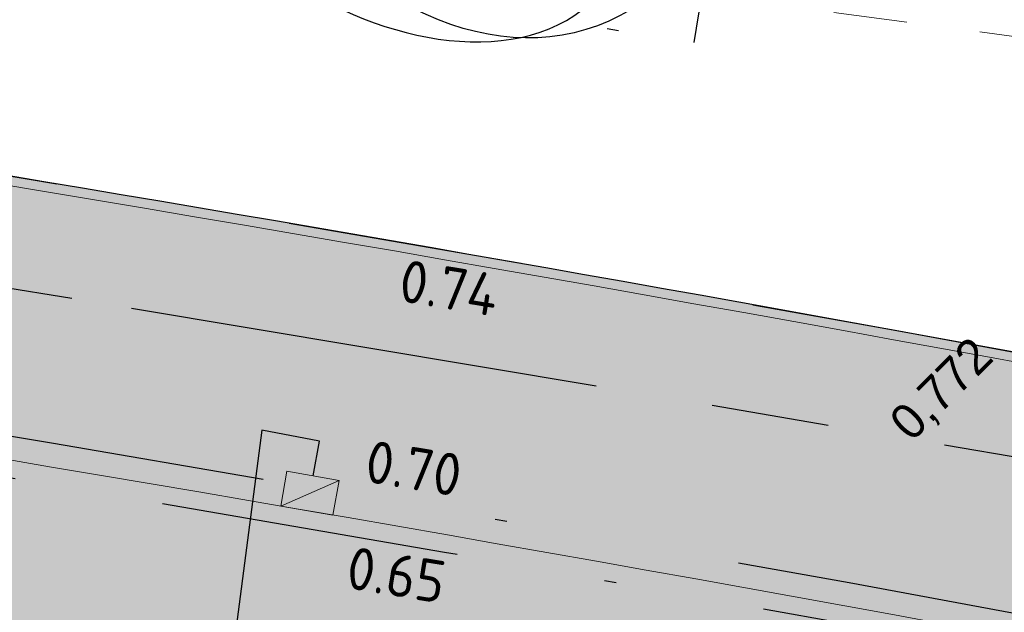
# Model space of a CAD drawing. Header units: millimetres. Extents: x 812 to 183790, y 13 to 580968.
# Tile 171 of 256: x 182645.25 to 182653.61, y 580813.23 to 580818.26. Entities that reach past the tile are written whole.
import ezdxf

# ---------------------------------------------------------------- set-up
doc = ezdxf.new("R2010")
doc.units = ezdxf.units.MM
doc.header["$LTSCALE"] = 5
for name, pattern in [('DASHDOT', [25.4, 12.7, -6.35, 0, -6.35]), ('DIVIDE2', [0.625, 0.25, -0.125, 0, -0.125, 0, -0.125]), ('ORG-VW-030-270-STREEP-010', [3, 0.3, -2.7]), ('PHANTOM2', [1.25, 0.625, -0.125, 0.125, -0.125, 0.125, -0.125]), ('VH-GELEIDEBAND_50X200', [8, 4, -2, 0, -2]), ('VH-OPSLUITBAND_80X200', [14, 8, -2, 2, -2]), ('XX-PROJECTGRENS', [18, 12, -3, 0, -3])]:
    doc.linetypes.add(name, pattern=pattern)
for name, color, linetype, lineweight in [('047 HEMELWATER AFVOER', 252, 'PHANTOM2', 13), ('N-BH-VH-KANTOPSLUITING_GELEIDEBAND_50X200-G', 20, 'VH-GELEIDEBAND_50X200', 30), ('N-BH-VH-KANTOPSLUITING_OPSLUITBAND_80X200-G', 150, 'VH-OPSLUITBAND_80X200', 30), ('N-GV-GR-BOOMplantgat-S', 90, 'DIVIDE2', 25), ('N-Hoogte_Nieuw', 7, 'Continuous', 25), ('N-PV-GR-BOOM 1e ORDE-S', 94, 'Continuous', 25), ('N-PV-GR-BOOM 2e ORDE-S', 200, 'Continuous', 25), ('N-WE-KG-WERKGRENS-G', 7, 'XX-PROJECTGRENS', 50), ('N-WE-RI-HWA_KOLK-S', 150, 'Continuous', 9), ('N-WE-VH-KANTVERHARDING-G', 7, 'Continuous', 0), ('N-WEG-ASF-GOOTTEGEL', 7, 'DASHDOT', 25), ('V-WE-VH-KANTOPSLUITING_OPSLUITBAND_80X200-G', 150, 'VH-OPSLUITBAND_80X200', 25)]:
    doc.layers.add(name, color=color, linetype=linetype, lineweight=lineweight)
doc.layers.add('B-ALG-HOOGTES', color=252, linetype='Continuous')
doc.layers.add('N-RIO-PVC-125', color=200, linetype='DIVIDE2')
doc.layers.add('N-BH-VW-MARKERING_LANGS_STREEP_30270_010-G', color=7, linetype='ORG-VW-030-270-STREEP-010', lineweight=0, true_color=0xffffff)
for name, color, linetype, lineweight, transparency in [('N-PV-GR-GRAS_02-G', 85, 'Continuous', 15, 0.3), ('N-WE-VH-VERHARDING_ASFALT_ROOD-A', 12, 'Continuous', 9, 0.7), ('N-WE-VH-VERHARDING_TEGEL-A', 253, 'Continuous', 5, 0.75), ('V-PV-GR-GRAS_02-G', 85, 'Continuous', 30, 0.3), ('V-WE-VH-VERHARDING_TEGEL-A', 253, 'Continuous', 18, 0.5)]:
    doc.layers.add(name, color=color, linetype=linetype, lineweight=lineweight, transparency=transparency)
doc.styles.add('isocp', font='isocp.shx')
doc.styles.add('NLCS-T25_0', font='txt')
pattern_1 = [(90, (0, 0), (-1, 0.9999999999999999), [0.25, -0.75]), (90, (-0.6000000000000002, 0.5499999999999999), (-1, 0.9999999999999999), [0.25, -0.75]), (180, (-0.35, 0.09999999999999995), (-0.9999999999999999, -1), [0.25, -0.75]), (180, (-0.7000000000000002, 0.4999999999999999), (-0.9999999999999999, -1), [0.25, -0.75]), (135, (-0.7000000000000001, 0.1999999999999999), (-1.000000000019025, -1.608122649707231e-16), [0.25, -1.164213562]), (225, (-8.844674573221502e-17, 0.55), (1.608122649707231e-16, -1.000000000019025), [0.25, -1.164213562]), (116.5650512, (-0.3000000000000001, 0.2499999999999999), (-4.000646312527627e-10, 1.000000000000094), [0.25, -1.986067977]), (116.5650512, (-0.8000000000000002, 0.7), (-4.000646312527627e-10, 1.000000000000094), [0.25, -1.986067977]), (153.43494882, (-1.125685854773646e-16, 0.7000000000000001), (-1.000000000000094, 5.099846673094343e-11), [0.25, -1.986067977]), (153.43494882, (-0.4500000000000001, 0.2499999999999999), (-1.000000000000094, 5.099846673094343e-11), [0.25, -1.986067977]), (153.43494882, (-0.2000000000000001, 0.6000000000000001), (-1.000000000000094, 5.099846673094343e-11), [0.25, -1.986067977]), (206.5650512, (-0.55, -8.844674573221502e-17), (-1.000000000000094, -4.000650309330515e-10), [0.25, -1.986067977]), (243.43494882, (-0.15, 0.2), (-5.09988220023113e-11, -1.000000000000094), [0.25, -1.986067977])]

# ---------------------------------------------------------------- blocks, each defined once
blk = doc.blocks.new('N-SRI-KOLK_TROTTOIR-SO')
blk.add_hatch(color=256).paths.add_polyline_path([(1.125000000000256, 1.499999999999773), (-1.124999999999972, 1.499999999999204), (-1.124999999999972, 5.684341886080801e-13)])
blk.add_line((-1.124999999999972, 0), (1.124999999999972, 1.499999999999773))
at = {"flags": 128}
blk.add_lwpolyline([(-1.124999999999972, 0), (1.124999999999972, 0), (1.124999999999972, 1.499999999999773), (-1.124999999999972, 1.499999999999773)], close=True, dxfattribs=at)
blk = doc.blocks.new('SGR-BOOM_041')
at = {"layer": 'N-PV-GR-BOOM 2e ORDE-S', "color": 0}
blk.add_circle((0, 0), 0.15, dxfattribs=at)
blk.add_ellipse((0, 0), major_axis=(1.178978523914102e-15, -5.309647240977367), ratio=0.7743017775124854, dxfattribs=at)
blk.add_open_spline([(-4.716685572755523, -2.072441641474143), (-5.601876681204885, -0.3287217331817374), (-5.300748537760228, 3.46197348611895), (1.981950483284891, 5.281505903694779), (4.555094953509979, 1.187557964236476), (0.010398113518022, -7.000345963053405), (-3.831494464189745, -3.816161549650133), (-4.716685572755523, -2.072441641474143)], degree=3, dxfattribs=at)

msp = doc.modelspace()

# ---------------------------------------------------------------- hatches: boundary and pattern name
at = {"layer": 'N-PV-GR-GRAS_02-G'}
h = msp.add_hatch(dxfattribs=at)
h.set_pattern_fill('AGR-GRAS_02', color=256, scale=0.1, angle=90.00000000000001, style=0, pattern_type=2)
h.set_pattern_definition(pattern_1)
edge = h.paths.add_edge_path()
edge.add_line((182719.9188021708, 580791.1965711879), (182741.9896704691, 580784.2485402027))
edge.add_line((182741.9896704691, 580784.2485402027), (182742.4563318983, 580785.2635470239))
edge.add_line((182742.4563318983, 580785.2635470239), (182726.2280563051, 580790.8753189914))
edge.add_arc((182693.6185855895, 580696.5743600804), 99.7800001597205, 70.92450647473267, 74.59884302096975)
edge.add_line((182720.1177175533, 580792.771264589), (182694.6967433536, 580799.7739197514))
edge.add_arc((182561.9673772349, 580317.9409987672), 499.779999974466, 74.59884302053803, 80.84029245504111)
edge.add_arc((182479.9303783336, 579809.1625083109), 1015.12999904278, 80.84029245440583, 81.94296046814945)
edge.add_arc((182551.5445533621, 580315.0689338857), 504.1800000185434, 81.94296046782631, 86.40382141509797)
edge.add_line((182583.168716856, 580818.2561601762), (182546.5907303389, 580820.8569839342))
edge.add_line((182546.5907303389, 580820.8569839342), (182546.4724272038, 580818.3155590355))
edge.add_line((182546.4724272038, 580818.3155590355), (182547.4558186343, 580818.1329630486))
edge.add_line((182547.4558186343, 580818.1329630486), (182558.6001862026, 580815.8324668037))
edge.add_line((182558.6001862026, 580815.8324668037), (182582.9212249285, 580814.3039015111))
edge.add_arc((182551.5445533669, 580315.0689339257), 500.2199999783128, 81.94296046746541, 86.40371870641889, ccw=False)
edge.add_arc((182479.9303781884, 579809.1625073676), 1011.169999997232, 76.67862103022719, 81.94296046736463, ccw=False)
edge.add_arc((182689.8249609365, 580695.6015446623), 100.2199998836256, 72.52571071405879, 76.67862103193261, ccw=False)
at = {"layer": 'N-WE-VH-VERHARDING_ASFALT_ROOD-A'}
h = msp.add_hatch(color=256, dxfattribs=at)
h.dxf.hatch_style = 1
edge = h.paths.add_edge_path()
edge.add_line((182747.1993971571, 580783.8561674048), (182749.1831745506, 580787.0555788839))
edge.add_arc((182777.2506933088, 580879.540371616), 96.6499999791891, 251.6121813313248, 253.1178727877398, ccw=False)
edge.add_line((182746.7627122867, 580787.8250211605), (182742.2027506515, 580789.3408418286))
edge.add_arc((182743.8273042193, 580794.2278987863), 5.150000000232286, 156.6954549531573, 251.61218132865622, ccw=False)
edge.add_line((182739.0974669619, 580796.2653333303), (182739.2805366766, 580796.6903236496))
edge.add_line((182739.2805366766, 580796.6903236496), (182736.2645268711, 580798.1640339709))
edge.add_line((182736.2645268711, 580798.1640339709), (182735.4984519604, 580796.461090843))
edge.add_arc((182730.9385944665, 580798.5123586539), 4.999999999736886, 251.6121813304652, 335.77923582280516, ccw=False)
edge.add_line((182729.3613579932, 580793.7676431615), (182729.3140408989, 580793.6253016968))
edge.add_line((182729.3140408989, 580793.6253016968), (182726.3284175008, 580794.617781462))
edge.add_arc((182693.7269395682, 580696.5445121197), 103.3500001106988, 71.61218133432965, 74.59884301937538)
edge.add_line((182721.1741763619, 580796.183218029), (182695.6448481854, 580803.2157212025))
edge.add_arc((182561.9673772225, 580317.9409986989), 503.3500000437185, 74.59884302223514, 80.84029245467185)
edge.add_arc((182479.930378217, 579809.1625076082), 1018.699999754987, 80.84029245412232, 81.94296046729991)
edge.add_arc((182551.5445533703, 580315.0689339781), 507.7499999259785, 81.94296046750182, 86.40216300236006)
edge.add_line((182583.4073091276, 580821.818208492), (182546.8439306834, 580824.4179935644))
edge.add_arc((182475.6818700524, 579823.5947404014), 1003.350000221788, 85.9329129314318, 89.09761362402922)
edge.add_line((182491.4835913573, 580826.8203025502), (182461.7813385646, 580827.2881402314))
edge.add_arc((182462.1301780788, 580849.4353931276), 22.14999999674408, 256.0892152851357, 269.09761362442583, ccw=False)
edge.add_line((182456.8050798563, 580827.9350250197), (182455.9997038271, 580824.6832763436))
edge.add_arc((182462.1301780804, 580849.43539314), 25.50000000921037, 256.0892152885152, 269.0976136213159)
edge.add_line((182461.7285795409, 580823.938555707), (182491.4308323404, 580823.4707180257))
edge.add_arc((182475.6818700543, 579823.5947404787), 1000.000000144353, 85.93291293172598, 89.09761362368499, ccw=False)
edge.add_line((182546.6063337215, 580821.0764299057), (182583.1834185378, 580818.475670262))
edge.add_arc((182551.544553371, 580315.0689339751), 504.3999999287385, 81.9429604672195, 86.40371870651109, ccw=False)
edge.add_arc((182479.9303783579, 579809.1625084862), 1015.349998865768, 80.84029245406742, 81.94296046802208, ccw=False)
edge.add_arc((182561.9673772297, 580317.9409987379), 500.0000000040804, 74.59884302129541, 80.84029245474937, ccw=False)
edge.add_line((182694.7551699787, 580799.9860195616), (182720.176144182, 580792.9833643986))
edge.add_arc((182693.6185856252, 580696.5743602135), 100.0000000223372, 70.9245064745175, 74.59884302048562, ccw=False)
edge.add_line((182726.2999553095, 580791.0832385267), (182747.1993971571, 580783.8561674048))
at = {"layer": 'N-WE-VH-VERHARDING_TEGEL-A'}
h = msp.add_hatch(color=256, dxfattribs=at)
h.dxf.hatch_style = 1
edge = h.paths.add_edge_path()
edge.add_line((182734.8123024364, 580795.7757181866), (182734.8589631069, 580795.7427540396))
edge.add_arc((182730.9385944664, 580798.5123586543), 4.799999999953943, 324.7601184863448, 324.9978515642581)
edge.add_line((182734.8704210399, 580795.7590443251), (182734.8123024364, 580795.7757181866))
edge = h.paths.add_edge_path()
edge.add_line((182733.6605132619, 580794.5587327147), (182733.4827499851, 580794.7951994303))
edge.add_line((182733.4827499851, 580794.7951994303), (182733.642615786, 580794.9153781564))
edge.add_arc((182730.938594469, 580798.5123586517), 4.49999999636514, 306.9339257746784, 322.2128002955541)
edge.add_line((182734.4949081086, 580795.7550713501), (182734.5605247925, 580795.8479516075))
edge.add_line((182734.5605247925, 580795.8479516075), (182733.072, 580796.275))
edge.add_line((182733.072, 580796.275), (182733.3354651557, 580796.8943211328))
edge.add_line((182733.3354651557, 580796.8943211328), (182731.4455190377, 580797.5570164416))
edge.add_line((182731.4455190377, 580797.5570164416), (182730.6353043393, 580795.7679075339))
edge.add_line((182730.6353043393, 580795.7679075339), (182727.1012633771, 580796.9426920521))
edge.add_arc((182693.7269393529, 580696.5445113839), 105.8000008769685, 71.61218134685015, 74.59884301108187)
edge.add_line((182721.8248365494, 580798.5452386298), (182696.2955083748, 580805.5777418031))
edge.add_arc((182561.9673772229, 580317.9409987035), 505.8000000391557, 74.5988430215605, 80.84029245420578)
edge.add_arc((182479.9303782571, 579809.1625078), 1021.149999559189, 80.84029245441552, 81.94296046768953)
edge.add_arc((182551.5445533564, 580315.068933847), 510.2000000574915, 81.94296046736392, 85.46479090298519)
edge.add_line((182591.8869353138, 580823.6714626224), (182547.0176956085, 580826.8618237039))
edge.add_arc((182475.6818700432, 579823.59474025), 1005.80000037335, 85.93291293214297, 87.86447263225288)
edge.add_arc((182475.6818700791, 579823.5947410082), 1005.799999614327, 87.86447263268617, 89.09761362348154)
edge.add_line((182491.5221763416, 580829.2699986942), (182463.8441334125, 580829.7059532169))
edge.add_arc((182464.127614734, 580847.7037208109), 18.00000000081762, 241.3733160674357, 269.0976136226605, ccw=False)
edge.add_line((182455.50380209, 580831.9040418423), (182454.0026040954, 580829.1536984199))
edge.add_arc((182458.027942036, 580838.0888343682), 9.799999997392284, 245.7481199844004, 256.0892152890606)
edge.add_line((182455.6719166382, 580828.5762561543), (182456.8892236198, 580828.274759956))
edge.add_arc((182462.1301780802, 580849.4353931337), 21.80000000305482, 256.0892152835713, 269.0976136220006)
edge.add_line((182461.7868507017, 580827.6380968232), (182491.4891034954, 580827.1702591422))
edge.add_arc((182475.6818700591, 579823.5947405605), 1003.700000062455, 85.93291293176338, 89.09761362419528, ccw=False)
edge.add_line((182546.8687542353, 580824.7671121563), (182583.4307033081, 580822.1674287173))
edge.add_arc((182551.5445533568, 580315.0689338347), 508.1000000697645, 81.94296046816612, 86.40200135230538, ccw=False)
edge.add_arc((182479.9303781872, 579809.1625073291), 1019.050000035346, 80.84029245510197, 81.94296046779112, ccw=False)
edge.add_arc((182561.9673772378, 580317.9409987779), 503.6999999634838, 74.5988430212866, 80.84029245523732, ccw=False)
edge.add_line((182695.7377996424, 580803.5531527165), (182721.2671278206, 580796.5206495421))
edge.add_arc((182693.726939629, 580696.5445123), 103.6999999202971, 71.6121813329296, 74.59884302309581, ccw=False)
edge.add_line((182726.4388240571, 580794.9499115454), (182729.4244474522, 580793.9574317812))
edge.add_arc((182730.9385944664, 580798.5123586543), 4.799999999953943, 251.6121813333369, 304.5459103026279)
at = {"layer": 'V-PV-GR-GRAS_02-G'}
h = msp.add_hatch(dxfattribs=at)
h.set_pattern_fill('AGR-GRAS_02', color=256, scale=0.1, angle=90.00000000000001, style=0, pattern_type=2)
h.set_pattern_definition(pattern_1)
h.paths.add_polyline_path([(182623.0648220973, 580820.311973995, 0.0005659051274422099), (182621.9209614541, 580820.4725741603), (182621.9199819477, 580819.7672465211), (182622.2762146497, 580819.337571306), (182623.0529179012, 580819.2315350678), (182623.8296211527, 580819.1254988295), (182624.6063244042, 580819.0194625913), (182625.3830276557, 580818.9134263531), (182626.1597309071, 580818.8073901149), (182627.0411909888, 580818.6855613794), (182629.1823661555, 580818.3738257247), (182631.3235413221, 580818.0620900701), (182633.4647164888, 580817.7503544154), (182635.6058916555, 580817.4386187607), (182637.7470668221, 580817.126883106), (182639.8882419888, 580816.8151474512), (182641.8689180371, 580816.5057984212), (182643.7789000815, 580816.1975006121), (182645.6896016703, 580815.8936605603), (182650.6210678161, 580815.068098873), (182655.5498397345, 580814.2276462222), (182660.4699901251, 580813.3379424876), (182665.3893322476, 580812.4436214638), (182670.3037859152, 580811.5180185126), (182675.1949920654, 580810.6082856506), (182679.6123346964, 580809.7449619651), (182683.6757236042, 580808.9361017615), (182684.2070061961, 580808.8300366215, 0.02104962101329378), (182642.4968757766, 580817.3702472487, 0.004811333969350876)])
at = {"layer": 'V-WE-VH-VERHARDING_TEGEL-A'}
h = msp.add_hatch(color=256, dxfattribs=at)
h.dxf.hatch_style = 1
h.paths.add_polyline_path([(182455.50380209, 580831.9040418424), (182454.0026040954, 580829.1536984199), (182455.1793785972, 580828.6235537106), (182457.4684493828, 580827.7761560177), (182458.3543699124, 580827.6966467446), (182459.240290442, 580827.6171374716), (182460.1262109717, 580827.5376281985), (182461.0121315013, 580827.4581189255), (182461.8980520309, 580827.3786096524), (182463.4309021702, 580827.2975462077), (182466.4300845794, 580827.2129600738), (182469.4292669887, 580827.1283739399), (182472.428449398, 580827.0437878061), (182475.4276318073, 580826.9592016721), (182478.4268142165, 580826.8746155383), (182482.0901597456, 580826.7647229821), (182486.1741206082, 580826.638803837), (182490.2580814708, 580826.5128846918), (182494.3420423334, 580826.3869655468), (182498.4260031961, 580826.2610464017), (182502.5099640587, 580826.1351272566), (182506.1804276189, 580826.0231552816), (182509.8141447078, 580825.9124227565), (182513.4478617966, 580825.8016902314), (182517.0815788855, 580825.6909577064), (182520.7152959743, 580825.5802251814), (182524.2312825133, 580825.4572298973), (182527.3406197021, 580825.2918782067), (182530.4499568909, 580825.126526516), (182533.5592940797, 580824.9611748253), (182536.6686312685, 580824.7958231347), (182539.7779684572, 580824.6304714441), (182542.8826534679, 580824.4205348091), (182545.9832235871, 580824.1711624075), (182549.0837937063, 580823.9217900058), (182552.1843638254, 580823.672417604), (182555.2849339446, 580823.4230452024), (182558.3855040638, 580823.1736728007), (182561.7776175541, 580822.8614948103), (182565.2266025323, 580822.5370653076), (182568.6755875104, 580822.2126358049), (182572.1245724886, 580821.8882063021), (182575.5735574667, 580821.5637767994), (182578.9729278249, 580821.2373366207), (182582.0747127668, 580820.8988365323), (182585.1764977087, 580820.560336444), (182588.2782826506, 580820.2218363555), (182591.3800675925, 580819.8833362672), (182594.4818525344, 580819.5448361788), (182597.3201616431, 580819.217742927), (182599.8351769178, 580818.9046462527), (182602.3501921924, 580818.5915495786), (182604.8652074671, 580818.2784529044), (182607.3802227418, 580817.9653562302), (182609.8952380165, 580817.652259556), (182612.5022527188, 580817.308307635), (182615.1390963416, 580816.9543515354), (182617.7759399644, 580816.6003954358), (182620.4127835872, 580816.2464393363), (182623.04962721, 580815.8924832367), (182625.6821626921, 580815.5371008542), (182628.2487090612, 580815.1598716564), (182630.8152554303, 580814.7826424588), (182633.3818017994, 580814.405413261), (182635.9483481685, 580814.0281840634), (182638.5148945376, 580813.6509548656), (182640.9088520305, 580813.2865017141), (182643.0056577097, 580812.9440454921), (182645.1066849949, 580812.5869669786), (182649.7331407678, 580811.8434843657), (182654.6610525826, 580810.9976771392), (182659.5845983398, 580810.1277541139), (182664.5015950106, 580809.2209073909), (182669.4177730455, 580808.3094452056), (182674.3274848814, 580807.3968219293), (182677.7978745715, 580806.717486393), (182681.4834602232, 580805.9883074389), (182682.5561419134, 580805.7764089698), (182684.9756754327, 580805.2926435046), (182687.1587701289, 580804.8424584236), (182687.5950333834, 580804.7497755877), (182688.5658134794, 580804.5453743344), (182691.942734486, 580803.8265346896), (182693.3082887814, 580803.5280725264), (182694.1588380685, 580803.3421723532), (182695.1163212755, 580803.1284630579), (182696.0328516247, 580802.9147075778), (182698.4671679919, 580802.3411580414), (182699.8880365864, 580802.002470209), (182700.9154670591, 580801.7514305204), (182703.6816411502, 580801.0520885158), (182704.9411721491, 580800.7243029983), (182706.2974861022, 580800.3645149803), (182708.5389078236, 580799.7676658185), (182710.1164709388, 580799.3389751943), (182710.6464851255, 580799.1937133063), (182712.0099856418, 580798.8072204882), (182713.2967522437, 580798.4386594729), (182716.7264716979, 580797.4636331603), (182723.5066324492, 580795.5239116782), (182726.4968512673, 580794.663166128), (182727.3084001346, 580794.4231579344), (182728.0477511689, 580794.1719112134), (182728.8740394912, 580793.873556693), (182729.4180243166, 580793.6918490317), (182729.9658196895, 580793.5767088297), (182730.3581934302, 580793.5467172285), (182730.799268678, 580793.5473738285), (182731.231872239, 580793.5830296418), (182731.542407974, 580793.6503250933), (182731.8546702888, 580793.7378761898), (182732.0998600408, 580793.8333926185), (182732.3213766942, 580793.9285000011), (182732.0272807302, 580794.4860460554), (182732.1865636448, 580794.5768947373), (182733.3101242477, 580795.2202400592), (182733.6364069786, 580794.6344489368), (182733.93622217, 580794.854119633), (182734.2097343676, 580795.0760206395), (182734.4287125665, 580795.2756150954), (182734.6903004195, 580795.5501082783), (182735.0136131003, 580795.9772983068), (182734.377188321, 580795.8671633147), (182733.0210113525, 580796.2700042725), (182733.2838603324, 580796.912683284), (182731.5540290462, 580797.5186960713), (182731.2552716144, 580796.8068930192), (182730.729043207, 580796.9599167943), (182726.1020050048, 580798.3054292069), (182718.9625096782, 580800.3496603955), (182718.4160003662, 580800.5009564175), (182715.5652089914, 580801.2899114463), (182714.1112266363, 580801.6892641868), (182712.3440093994, 580802.1710212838), (182710.6560049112, 580802.6222766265), (182709.3319069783, 580802.9792803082), (182706.609705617, 580803.6939101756), (182703.3677847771, 580804.5379753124), (182701.3589935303, 580805.0443390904), (182700.5153028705, 580805.2582380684), (182699.4743178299, 580805.5221566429), (182697.8327108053, 580805.9171204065), (182696.1734659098, 580806.3020211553), (182694.3965783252, 580806.709951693), (182692.8954627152, 580807.0401306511), (182690.3557770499, 580807.5877108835), (182688.9071975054, 580807.886457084), (182687.6379852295, 580808.1450767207), (182683.6757236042, 580808.9361017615), (182679.6123346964, 580809.7449619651), (182675.1949920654, 580810.6082856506), (182670.3037859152, 580811.5180185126), (182665.3893322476, 580812.4436214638), (182660.4699901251, 580813.3379424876), (182655.5498397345, 580814.2276462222), (182650.6210678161, 580815.068098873), (182645.6896016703, 580815.8936605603), (182643.7789000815, 580816.1975006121), (182641.8689180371, 580816.5057984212), (182639.8882419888, 580816.8151474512), (182637.7470668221, 580817.126883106), (182635.6058916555, 580817.4386187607), (182633.4647164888, 580817.7503544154), (182631.3235413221, 580818.0620900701), (182629.1823661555, 580818.3738257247), (182627.0411909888, 580818.6855613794), (182626.1597309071, 580818.8073901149), (182625.3830276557, 580818.9134263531), (182624.6063244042, 580819.0194625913), (182623.8296211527, 580819.1254988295), (182623.0529179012, 580819.2315350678), (182622.2762146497, 580819.337571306), (182621.9199819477, 580819.7672465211), (182621.9209604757, 580820.4718695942), (182620.4378271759, 580820.6764278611), (182620.4414245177, 580819.8231229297), (182619.2580839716, 580819.752084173), (182617.6276921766, 580819.9756801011), (182615.9973003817, 580820.1992760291), (182614.3669085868, 580820.4228719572), (182612.7365167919, 580820.6464678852), (182611.0569451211, 580820.8751093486), (182608.4660893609, 580821.1972426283), (182605.8752336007, 580821.519375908), (182603.2843778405, 580821.8415091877), (182600.6935220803, 580822.1636424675), (182598.1026663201, 580822.4857757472), (182595.3366593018, 580822.8106270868), (182592.2799801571, 580823.1399891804), (182589.2233010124, 580823.4693512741), (182586.1666218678, 580823.7987133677), (182583.1099427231, 580824.1280754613), (182580.0532635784, 580824.4574375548), (182576.8978288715, 580824.7696114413), (182573.7002319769, 580825.0744470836), (182570.5026350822, 580825.379282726), (182567.3050381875, 580825.6841183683), (182564.1074412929, 580825.9889540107), (182560.9039097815, 580826.293177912), (182557.4745113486, 580826.5741194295), (182554.0451129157, 580826.8550609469), (182550.6157144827, 580827.1360024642), (182547.1863160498, 580827.4169439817), (182543.7569176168, 580827.6978854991), (182540.4340331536, 580827.9373642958), (182537.3086117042, 580828.099976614), (182534.1831902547, 580828.2625889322), (182531.0577688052, 580828.4252012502), (182527.9323473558, 580828.5878135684), (182524.8069259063, 580828.7504258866), (182522.5364941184, 580828.8346088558), (182520.6773474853, 580828.8810640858), (182518.8182008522, 580828.9275193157), (182516.9590542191, 580828.9739745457), (182515.099907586, 580829.0204297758), (182513.2407609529, 580829.0668850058), (182509.7778118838, 580829.2558328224), (182508.3219401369, 580829.2954682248), (182506.86606839, 580829.3351036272), (182505.4101966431, 580829.3747390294), (182503.9543248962, 580829.4143744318), (182501.0309565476, 580829.4972953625), (182495.9139554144, 580829.6449200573), (182490.7969542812, 580829.7925447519), (182485.6799531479, 580829.9401694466), (182480.5629520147, 580830.0877941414), (182476.5693457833, 580830.1611014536), (182472.8554942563, 580830.2159017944), (182469.1416427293, 580830.2707021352), (182465.4277912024, 580830.3255024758), (182462.3622964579, 580830.3833315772), (182461.8835026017, 580830.4532442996), (182461.4047087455, 580830.5231570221), (182460.9259148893, 580830.5930697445), (182460.4471210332, 580830.662982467), (182459.8421252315, 580830.8098225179), (182459.1530676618, 580831.0079030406), (182458.4640100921, 580831.2059835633), (182457.7749525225, 580831.404064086), (182457.0858949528, 580831.6021446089), (182456.141, 580832.192), (182455.7722195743, 580832.395809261)])

# ---------------------------------------------------------------- linework, layer by layer
at = {"layer": '047 HEMELWATER AFVOER', "flags": 128}
msp.add_lwpolyline([(182611.2713472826, 580823.7704358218), (182724.134, 580808.736)], dxfattribs=at)
at = {"layer": 'N-BH-VH-KANTOPSLUITING_GELEIDEBAND_50X200-G', "ltscale": 0.2, "flags": 128}
msp.add_lwpolyline([(182733.6605132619, 580794.5587327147, -0.235163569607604), (182729.424447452, 580793.9574317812), (182726.4388240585, 580794.9499115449, 0.01303250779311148), (182721.2671278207, 580796.5206495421), (182695.737799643, 580803.5531527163, 0.0272401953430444), (182642.1498482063, 580815.2180456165, 0.004811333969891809), (182622.7592757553, 580818.1534927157, 0.01945909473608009), (182583.4298859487, 580822.1674801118)], format="xyb", dxfattribs=at)
at = {"layer": 'N-BH-VH-KANTOPSLUITING_OPSLUITBAND_80X200-G', "ltscale": 0.2, "flags": 128}
msp.add_lwpolyline([(182727.1265694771, 580797.0185841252, 0.01303268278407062), (182721.8460825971, 580798.6223658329), (182696.3167544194, 580805.6548690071, 0.0272401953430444), (182642.4968757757, 580817.3702472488, 0.004811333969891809), (182623.0648220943, 580820.3119739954, 0.01536769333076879), (182591.8940759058, 580823.7511475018)], format="xyb", dxfattribs=at)
at = {"layer": 'N-BH-VW-MARKERING_LANGS_STREEP_30270_010-G', "flags": 128}
msp.add_lwpolyline([(182456.4204226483, 580826.3819510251, 0.05682087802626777), (182461.7561402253, 580825.6883386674), (182491.4583930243, 580825.2205009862, -0.01380948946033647), (182546.7304515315, 580822.822022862), (182583.2932173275, 580820.2222813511, -0.0194646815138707), (182622.4859659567, 580816.2227411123, -0.004811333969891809), (182641.8394336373, 580813.2929111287, -0.0272401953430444), (182695.2199272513, 580801.6731771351), (182720.749255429, 580794.6406739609, -0.01303250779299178), (182725.8237018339, 580793.0994725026), (182740.3404034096, 580788.273836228), (182741.7480871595, 580787.8117286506, 0.01724129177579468), (182754.88792644, 580784.047882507), (182772.1086401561, 580779.7515293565, 0.0687850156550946), (182778.0306018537, 580779.1145959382)], format="xyb", dxfattribs=at)
at = {"layer": 'N-GV-GR-BOOMplantgat-S', "ltscale": 2}
msp.add_lwpolyline([(182646.530265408, 580818.7736844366), (182650.9748276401, 580818.0695065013), (182651.6790055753, 580822.5140687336), (182647.2344433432, 580823.2182466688)], close=True, dxfattribs=at)
at = {"layer": 'N-RIO-PVC-125', "ltscale": 2}
msp.add_lwpolyline([(182647.7377418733, 580814.3849612), (182647.793773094, 580814.6796822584), (182647.302566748, 580814.7730435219), (182646.9895924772, 580812.3728486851)], dxfattribs=at)
at = {"layer": 'N-WE-KG-WERKGRENS-G', "ltscale": 0.1, "flags": 128}
msp.add_lwpolyline([(183497.3056307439, 580860.182088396), (183489.0956343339, 580856.6585052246, -0.2746138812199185), (183482.0929804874, 580858.1025169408), (183486.631836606, 580861.6242371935), (183484.5252984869, 580862.77224474), (183478.9006442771, 580859.3651024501), (183476.775986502, 580858.3907424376), (183476.7493461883, 580858.4822461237), (183472.2681498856, 580873.556270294), (183467.8177551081, 580888.3775850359), (183464.5920328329, 580899.0976626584), (183463.3844735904, 580903.1561813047), (183461.9144004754, 580907.7872950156), (183464.7209014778, 580909.500634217, -0.06453548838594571), (183462.0333369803, 580915.6865186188, -0.02322257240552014), (183460.8914648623, 580920.0929240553), (183460.8224197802, 580920.3456992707), (183460.755428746, 580920.5755039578, -0.04267085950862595), (183459.9260034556, 580929.2685387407), (183459.9278232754, 580931.8447970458), (183446.3519624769, 580931.8447970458), (183446.2425827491, 580925.4117744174), (183446.242171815, 580925.350463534, 0.01291210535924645), (183446.0092608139, 580923.1683388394, -0.04513842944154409), (183443.8268260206, 580915.0690635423), (183446.7464618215, 580913.9898745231), (183446.8907303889, 580911.6978662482), (183447.0678041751, 580909.8330347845), (183448.1757474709, 580898.9627799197), (183448.3194295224, 580897.6997846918, 0.02989670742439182), (183451.3054041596, 580880.6359185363, 0.0170663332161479), (183455.1407267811, 580865.8075188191), (183456.0514774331, 580862.704961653), (183458.3805461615, 580854.9724534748), (183448.5258039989, 580852.1545817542), (183448.8050502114, 580851.1779938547), (183448.9568985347, 580850.6747872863, -0.3422112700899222), (183443.2856588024, 580835.8939650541, 0.02183078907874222), (183412.027541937, 580815.0261702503, 0.01120451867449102), (183396.721165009, 580803.2760661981), (183384.3300475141, 580793.7010162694, -0.03729598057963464), (183363.0348880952, 580779.6473415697, -0.09912447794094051), (183299.0188994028, 580759.0582791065, -0.01977441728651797), (183283.8150034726, 580757.9307039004), (183283.851204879, 580756.8813281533, -0.0124041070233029), (183274.2339981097, 580756.7882554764), (183251.4766170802, 580757.13258999), (183249.6861370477, 580757.9351644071), (183247.8032829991, 580758.7528201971), (183244.6270415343, 580763.6399256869), (183237.2859784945, 580768.4401373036), (183233.0177930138, 580761.8036773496), (183232.3147794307, 580760.7105848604), (183231.0397852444, 580758.8342873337), (183228.3986582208, 580758.8402441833), (183227.1079301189, 580758.8627912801), (183225.4974964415, 580758.8909231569), (183224.5145040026, 580758.9003008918), (183222.9593418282, 580758.9151371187), (183221.9035011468, 580758.9332426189), (183221.3060722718, 580758.9434872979), (183219.6666290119, 580758.9619904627), (183217.6322336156, 580758.9619521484), (183215.1822778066, 580758.9371882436), (183210.1168305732, 580758.8391594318), (183206.6913952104, 580758.7809906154), (183205.0628852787, 580758.7219504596), (183202.7930203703, 580758.5986688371), (183200.7938814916, 580758.4572586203), (183198.7941300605, 580758.2727504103), (183197.8128915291, 580758.1622891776), (183196.3262391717, 580757.9949318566), (183193.3653824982, 580757.6547052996), (183190.8855301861, 580757.3740130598), (183189.0410400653, 580757.1669135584), (183187.4406828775, 580757.0008140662), (183184.994396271, 580756.7576116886), (183182.703340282, 580756.5592657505), (183181.2133436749, 580756.4477617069), (183179.9190328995, 580756.3509018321), (183179.124004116, 580756.300486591), (183178.0277004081, 580756.2309665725), (183177.1531948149, 580756.1755114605), (183176.5403274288, 580756.1429342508), (183175.8510696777, 580756.1062964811), (183175.0935569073, 580756.0660305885), (183173.3393738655, 580755.9833455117), (183172.2663620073, 580755.9431497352), (183171.4451188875, 580755.9123853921), (183170.797552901, 580755.8913499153), (183170.0696312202, 580755.867704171), (183169.3799507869, 580755.8453006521), (183167.9738737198, 580755.8163859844), (183167.9738737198, 580765.1271439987), (183144.4099676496, 580765.3555272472), (183144.3181741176, 580755.8845429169), (183140.4669274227, 580755.9119942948), (183134.8624302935, 580755.9556057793), (183128.620659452, 580756.0098785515), (183121.8089577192, 580756.0709676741), (183115.6612647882, 580756.1578307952), (183108.300387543, 580756.2549632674), (183101.1722453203, 580756.3376567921), (183094.0180553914, 580756.4068956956), (183090.4490408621, 580756.4510150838), (183087.4143341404, 580756.488529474), (183078.9431831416, 580756.5887554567), (183071.7487605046, 580756.6721383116), (183063.9934011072, 580756.7601342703), (183057.1408494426, 580756.8525824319), (183054.754099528, 580756.8794773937), (183050.7443240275, 580756.9164097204), (183043.350035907, 580756.9833141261), (183038.3906673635, 580757.025299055), (183035.9723888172, 580757.0457715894), (183034.7724577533, 580757.0559299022), (183032.8565385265, 580757.0728318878), (183028.2209141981, 580757.1137265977), (183023.2861269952, 580757.1679103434), (183016.7872582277, 580757.2585293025), (183016.8788737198, 580766.7111439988), (182993.3149676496, 580766.9395272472), (182993.2235763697, 580757.5100461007), (182988.653347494, 580757.5770031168), (182985.9116263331, 580757.62021585), (182982.0927497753, 580757.6718427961), (182981.5748569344, 580757.6801335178), (182980.724703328, 580757.6882849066), (182978.9542252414, 580757.6981427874), (182976.0827515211, 580757.7293984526), (182973.9892429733, 580757.7642572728), (182972.0344035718, 580757.8061362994), (182969.8590150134, 580757.8533126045), (182967.5685798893, 580757.9085888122), (182966.3102195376, 580757.952732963), (182965.6043450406, 580757.9774955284), (182963.0787327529, 580758.086613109), (182960.6753016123, 580758.1935993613), (182958.7819412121, 580758.280483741), (182956.4839149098, 580758.3868375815), (182954.6300365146, 580758.4789400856), (182952.7139181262, 580758.6018166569), (182950.7940200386, 580758.7711297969), (182949.0998607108, 580758.9519129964), (182947.4075775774, 580759.1592070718), (182945.4429737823, 580759.4130089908), (182943.3952822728, 580759.6826202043), (182941.5989074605, 580759.9333450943), (182940.2949548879, 580760.1389280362), (182939.2782957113, 580760.3174701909), (182938.3100542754, 580760.5032941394), (182936.9756095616, 580760.7445374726), (182935.9553333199, 580760.9112563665), (182935.2850412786, 580761.1946287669), (182935.2541650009, 580780.4053853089), (182925.2714706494, 580780.7078911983), (182924.2670468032, 580792.0806169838), (182924.6081608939, 580796.3652167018), (182922.3722648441, 580796.5432253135), (182922.4671221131, 580811.1805219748), (182909.9932027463, 580811.2416727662), (182906.6428500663, 580798.5157923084), (182902.5736003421, 580781.29232224, 0.1014123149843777), (182894.6756429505, 580777.4448606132, -0.03488504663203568), (182891.4097651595, 580775.2784368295, -0.1011130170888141), (182841.9091837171, 580779.7282606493), (182825.8827103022, 580784.5483882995), (182810.8393367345, 580795.9620102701), (182798.6227369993, 580807.4369417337), (182787.8081283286, 580813.9508474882), (182781.0006340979, 580802.8241092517), (182789.0189474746, 580797.9811757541), (182794.5121770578, 580791.3858170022), (182792.7358044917, 580787.3516045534), (182781.6109696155, 580784.4738532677, -0.05108836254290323), (182778.2015736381, 580783.9549408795), (182746.8441079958, 580791.2359005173), (182747.2920556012, 580792.9356654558), (182743.4571078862, 580793.9093437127), (182744.3506526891, 580795.6423982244), (182739.6500855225, 580797.610340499), (182730.3603209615, 580802.1901799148), (182734.3388384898, 580810.3903849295, 0.4251542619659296), (182733.3449167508, 580813.0940346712), (182724.6326756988, 580816.9274207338, 0.457563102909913), (182721.8990183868, 580815.6279418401), (182719.8636899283, 580808.2393112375), (182698.1913079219, 580812.8033577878, -0.001135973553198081), (182655.3729354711, 580821.511875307), (182653.2460171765, 580825.6814681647, 0.004501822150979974), (182644.0887453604, 580827.2427318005, 0.003577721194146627), (182629.5028665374, 580829.4876435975), (182622.4091802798, 580821.4141145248, 0.01443121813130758), (182593.0807042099, 580824.6589107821)], format="xyb", dxfattribs=at)
at = {"layer": 'N-WE-VH-KANTVERHARDING-G', "flags": 128}
for points in [[(182727.2499595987, 580794.4695133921), (182726.3757345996, 580794.7601229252, 0.01303250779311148), (182721.2140127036, 580796.3278315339), (182695.6846845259, 580803.360334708, 0.0272401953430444), (182642.1180108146, 580815.0205959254, 0.004811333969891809), (182622.7312439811, 580817.9554669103, 0.01945909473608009), (182583.4173351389, 580821.9678743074), (182546.854569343, 580824.5676158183, 0.01380948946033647), (182491.4859537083, 580826.9702839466), (182461.7837009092, 580827.4381216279, -0.05682087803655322), (182456.8411414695, 580828.0806257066), (182455.6238344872, 580828.382121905, -0.04515218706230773), (182453.9204543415, 580828.9713487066)], [(182727.1012633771, 580796.942692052, 0.01303250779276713), (182721.8248365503, 580798.5452386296), (182696.2955083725, 580805.5777418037, 0.0272401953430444), (182642.4841408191, 580817.2912673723, 0.004811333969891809), (182623.0536093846, 580820.2327636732, 0.01536769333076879), (182591.887750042, 580823.6713979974)]]:
    msp.add_lwpolyline(points, format="xyb", dxfattribs=at)
at = {"layer": 'N-WEG-ASF-GOOTTEGEL', "ltscale": 0.04, "flags": 128}
msp.add_lwpolyline([(182729.3140408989, 580793.6253016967), (182726.3284175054, 580794.6177814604, 0.01303250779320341), (182721.1741763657, 580796.1832180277), (182695.6448481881, 580803.2157212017, 0.0272401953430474), (182642.0941327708, 580814.872508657, 0.004811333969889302), (182622.7102201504, 580817.8069475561, 0.01945939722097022), (182583.4073091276, 580821.8182084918), (182546.8439306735, 580824.417993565, 0.01380948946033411), (182491.4835913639, 580826.82030255), (182461.7813385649, 580827.2881402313, -0.05682087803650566), (182456.8050798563, 580827.9350250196)], format="xyb", dxfattribs=at)
at = {"layer": 'V-PV-GR-GRAS_02-G'}
msp.add_lwpolyline([(182684.2070061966, 580808.8300366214, 0.02104962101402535), (182642.4968757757, 580817.3702472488)], format="xyb", dxfattribs=at)
at = {"layer": 'V-WE-VH-KANTOPSLUITING_OPSLUITBAND_80X200-G', "ltscale": 0.1, "flags": 128}
for points in [[(182645.6896016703, 580815.8936605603), (182643.7789000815, 580816.1975006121), (182641.8689180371, 580816.5057984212), (182639.8882419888, 580816.8151474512), (182637.7470668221, 580817.126883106), (182635.6058916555, 580817.4386187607), (182633.4647164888, 580817.7503544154), (182631.3235413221, 580818.0620900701), (182629.1823661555, 580818.3738257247), (182627.0411909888, 580818.6855613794), (182626.1597309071, 580818.8073901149), (182625.3830276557, 580818.9134263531), (182624.6063244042, 580819.0194625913), (182623.8296211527, 580819.1254988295), (182623.0529179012, 580819.2315350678), (182622.2762146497, 580819.337571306), (182621.9199819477, 580819.7672465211), (182621.9209604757, 580820.4718695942)], [(182731.5540290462, 580797.5186960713), (182731.2552716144, 580796.8068930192), (182730.729043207, 580796.9599167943), (182726.1020050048, 580798.3054292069), (182718.9625096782, 580800.3496603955), (182718.4160003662, 580800.5009564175), (182715.5652089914, 580801.2899114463), (182714.1112266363, 580801.6892641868), (182712.3440093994, 580802.1710212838), (182710.6560049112, 580802.6222766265), (182709.3319069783, 580802.9792803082), (182706.609705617, 580803.6939101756), (182703.3677847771, 580804.5379753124), (182701.3589935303, 580805.0443390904), (182700.5153028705, 580805.2582380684), (182699.4743178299, 580805.5221566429), (182697.8327108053, 580805.9171204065), (182696.1734659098, 580806.3020211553), (182694.3965783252, 580806.709951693), (182692.8954627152, 580807.0401306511), (182690.3557770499, 580807.5877108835), (182688.9071975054, 580807.886457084), (182687.6379852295, 580808.1450767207), (182683.6757236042, 580808.9361017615), (182679.6123346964, 580809.7449619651), (182675.1949920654, 580810.6082856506), (182670.3037859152, 580811.5180185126), (182665.3893322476, 580812.4436214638), (182660.4699901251, 580813.3379424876), (182655.5498397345, 580814.2276462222), (182650.6210678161, 580815.068098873), (182645.6896016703, 580815.8936605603)]]:
    msp.add_lwpolyline(points, dxfattribs=at)

# ---------------------------------------------------------------- block references
at = {"layer": 'N-PV-GR-BOOM 1e ORDE-S', "xscale": 0.4999999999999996, "yscale": 0.4999999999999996, "zscale": 0.4999999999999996, "rotation": 27.88081768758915}
for p in [(182649.1046354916, 580820.6438765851), (182656.2958630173, 580817.493159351)]:
    msp.add_blockref('SGR-BOOM_041', p, dxfattribs=at)
at = {"layer": 'N-WE-RI-HWA_KOLK-S', "xscale": 0.2, "yscale": 0.2, "zscale": 0.2, "rotation": 349.9703483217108}
msp.add_blockref('N-SRI-KOLK_TROTTOIR-SO', (182647.6854945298, 580814.0895458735), dxfattribs=at)

# ---------------------------------------------------------------- texts
at = {"layer": 'B-ALG-HOOGTES', "insert": (182652.7335312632, 580814.7520979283), "char_height": 0.3, "attachment_point": 4, "rotation": 45.000000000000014, "line_spacing_factor": 0.8, "style": 'isocp'}
msp.add_mtext('{\\Fdgn000|c0;\\C251;0,772}', dxfattribs=at)
at = {"layer": 'N-Hoogte_Nieuw', "char_height": 0.3599999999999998, "attachment_point": 1, "rotation": 350.7449014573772, "style": 'NLCS-T25_0'}
for s, insert in [('0.74', (182648.5095237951, 580816.2270310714)), ('0.70', (182648.2210964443, 580814.6915538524)), ('0.65', (182648.0622534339, 580813.7879069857))]:
    msp.add_mtext_dynamic_manual_height_columns(s, width=0.4047053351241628, gutter_width=2.499999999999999, heights=[0], dxfattribs=dict(at, insert=insert))

doc.saveas('drawing.dxf')
